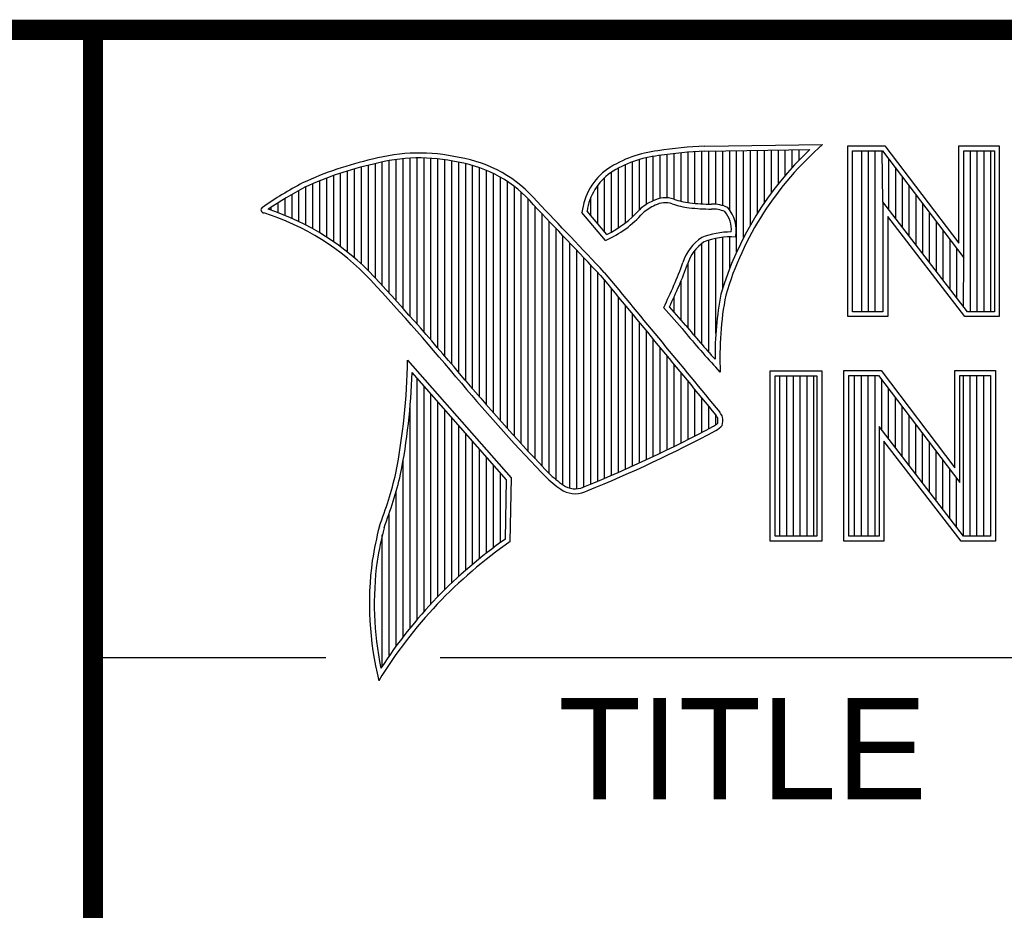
# Model space of a CAD drawing. Header units: inches. Extents: x 0 to 34, y 0 to 22.
# Tile 37 of 43: x 28.3 to 29.3, y 2.1 to 3. Entities that reach past the tile are written whole.
import ezdxf

# ---------------------------------------------------------------- set-up
doc = ezdxf.new("R2010")
doc.units = ezdxf.units.IN
doc.header["$LTSCALE"] = 1.87
doc.header["$MEASUREMENT"] = 0
doc.layers.get('0').update_dxf_attribs({"linetype": 'CONTINUOUS'})
doc.styles.add('TEXTSTYLE_2', font='txt')

msp = doc.modelspace()

# ---------------------------------------------------------------- linework, layer by layer
at = {"color": 2, "linetype": 'CONTINUOUS'}
for p, q in [((28.3793, 3.00033), (33.5093, 3.00033)), ((28.3793, 3.00033), (28.3793, 1.25033)), ((28.97474, 2.82849), (28.97474, 2.87964)), ((28.98161, 2.82803), (28.98161, 2.88003)), ((28.98439, 2.88498), (29.10087, 2.88676)), ((28.98452, 2.88016), (29.08817, 2.88174)), ((28.98847, 2.82775), (28.98847, 2.88022)), ((28.99534, 2.82759), (28.99534, 2.88032)), ((29.0022, 2.82627), (29.0022, 2.88043)), ((29.00907, 2.82196), (29.00907, 2.88053)), ((29.01593, 2.7805), (29.01593, 2.88064)), ((29.02279, 2.79469), (29.02279, 2.88074)), ((29.02966, 2.80734), (29.02966, 2.88085)), ((29.03652, 2.81879), (29.03652, 2.88095)), ((29.04339, 2.82926), (29.04339, 2.88106)), ((29.05025, 2.83892), (29.05025, 2.88116)), ((29.05711, 2.84788), (29.05711, 2.88127)), ((29.06398, 2.85624), (29.06398, 2.88137)), ((29.07084, 2.86405), (29.07084, 2.88148)), ((29.07771, 2.87139), (29.07771, 2.88158)), ((29.12563, 2.88524), (29.16244, 2.88524)), ((29.12563, 2.71662), (29.12563, 2.88524)), ((29.13051, 2.88035), (29.16002, 2.88035)), ((29.13051, 2.7215), (29.13051, 2.88035)), ((29.13948, 2.7215), (29.13948, 2.88035)), ((29.1462, 2.7215), (29.1462, 2.88035)), ((29.15291, 2.7215), (29.15291, 2.88035)), ((29.16042, 2.82993), (29.15962, 2.88035)), ((29.16002, 2.88035), (29.24023, 2.77463)), ((29.16244, 2.88524), (29.23535, 2.78914)), ((29.23535, 2.88524), (29.27538, 2.88524)), ((29.23535, 2.78914), (29.23535, 2.88524)), ((29.24023, 2.88035), (29.2705, 2.88035)), ((29.24023, 2.77463), (29.24023, 2.88035)), ((29.24687, 2.7215), (29.24687, 2.88035)), ((29.25358, 2.7215), (29.25358, 2.88035)), ((29.26029, 2.7215), (29.26029, 2.88035)), ((29.267, 2.7215), (29.267, 2.88035)), ((29.2705, 2.88035), (29.2705, 2.7215)), ((29.27538, 2.88524), (29.27538, 2.71662)), ((28.67273, 2.73985), (28.67273, 2.87083)), ((28.67959, 2.73228), (28.67959, 2.87189)), ((28.68645, 2.72465), (28.68645, 2.87266)), ((28.69332, 2.71697), (28.69332, 2.87316)), ((28.70018, 2.70922), (28.70018, 2.87339)), ((28.70705, 2.70142), (28.70705, 2.87335)), ((28.71391, 2.69355), (28.71391, 2.87303)), ((28.72077, 2.68563), (28.72077, 2.87244)), ((28.72764, 2.67764), (28.72764, 2.87158)), ((28.7345, 2.66959), (28.7345, 2.87043)), ((28.91983, 2.82233), (28.91983, 2.87186)), ((28.9267, 2.82751), (28.9267, 2.87365)), ((28.93356, 2.83107), (28.93356, 2.87497)), ((28.94042, 2.83347), (28.94042, 2.87592)), ((28.94729, 2.83398), (28.94729, 2.8769)), ((28.95415, 2.8327), (28.95415, 2.87776)), ((28.96102, 2.83056), (28.96102, 2.87851)), ((28.96788, 2.82919), (28.96788, 2.87913)), ((29.16633, 2.82225), (29.16633, 2.87204)), ((28.63154, 2.78035), (28.63154, 2.86058)), ((28.6384, 2.77466), (28.6384, 2.86262)), ((28.64527, 2.76854), (28.64527, 2.8645)), ((28.65213, 2.76195), (28.65213, 2.86622)), ((28.659, 2.75482), (28.659, 2.86787)), ((28.66586, 2.74736), (28.66586, 2.8695)), ((28.74137, 2.66148), (28.74137, 2.86903)), ((28.74823, 2.65331), (28.74823, 2.8677)), ((28.75509, 2.6452), (28.75509, 2.86595)), ((28.76196, 2.63718), (28.76196, 2.86376)), ((28.76882, 2.62925), (28.76882, 2.86112)), ((28.89924, 2.80443), (28.89924, 2.8634)), ((28.9061, 2.80937), (28.9061, 2.86678)), ((28.91297, 2.81526), (28.91297, 2.86958)), ((29.17304, 2.81352), (29.17304, 2.86319)), ((28.60408, 2.79942), (28.60408, 2.8508)), ((28.61095, 2.79515), (28.61095, 2.8535)), ((28.61781, 2.79056), (28.61781, 2.85603)), ((28.62468, 2.78564), (28.62468, 2.85839)), ((28.77569, 2.62142), (28.77569, 2.85799)), ((28.78255, 2.61368), (28.78255, 2.85432)), ((28.88551, 2.80052), (28.88551, 2.85403)), ((28.89238, 2.80029), (28.89238, 2.85939)), ((29.17975, 2.8048), (29.17975, 2.85434)), ((28.58349, 2.81051), (28.58349, 2.84124)), ((28.59036, 2.80709), (28.59036, 2.84487)), ((28.59722, 2.8034), (28.59722, 2.84793)), ((28.78941, 2.60602), (28.78941, 2.85007)), ((28.79628, 2.59845), (28.79628, 2.84514)), ((28.87865, 2.80859), (28.87865, 2.84641)), ((29.18647, 2.79607), (29.18647, 2.8455)), ((28.56976, 2.8166), (28.56976, 2.8333)), ((28.57663, 2.81368), (28.57663, 2.83737)), ((28.80314, 2.59097), (28.80314, 2.83944)), ((28.81001, 2.58357), (28.81001, 2.83281)), ((28.87178, 2.81666), (28.87178, 2.83429)), ((29.19318, 2.78735), (29.19318, 2.83665)), ((28.55604, 2.82173), (28.55604, 2.8246)), ((28.5629, 2.81928), (28.5629, 2.82905)), ((28.81687, 2.57625), (28.81687, 2.82529)), ((29.24383, 2.7215), (29.16042, 2.82993)), ((29.16042, 2.82993), (29.16042, 2.7215)), ((29.19989, 2.77862), (29.19989, 2.82781)), ((28.82373, 2.56901), (28.82373, 2.81811)), ((28.88646, 2.79196), (28.8631, 2.81941)), ((28.88775, 2.79789), (28.86815, 2.82092)), ((29.24143, 2.71662), (29.1653, 2.81558)), ((29.1653, 2.81558), (29.1653, 2.71662)), ((29.2066, 2.7699), (29.2066, 2.81896)), ((28.8306, 2.56184), (28.8306, 2.81093)), ((28.83746, 2.55564), (28.83746, 2.80372)), ((29.21331, 2.76118), (29.21331, 2.81011)), ((28.84433, 2.55048), (28.84433, 2.7965)), ((28.98847, 2.68128), (28.98847, 2.79209)), ((28.99534, 2.69984), (28.99534, 2.79388)), ((29.0022, 2.74479), (29.0022, 2.79498)), ((29.00907, 2.76422), (29.00907, 2.79541)), ((29.22002, 2.75245), (29.22002, 2.80127)), ((29.22674, 2.74373), (29.22674, 2.79242)), ((28.85119, 2.54719), (28.85119, 2.78927)), ((28.97474, 2.69704), (28.97474, 2.78234)), ((28.98161, 2.68904), (28.98161, 2.78895)), ((29.23345, 2.735), (29.23345, 2.78358)), ((28.85806, 2.54661), (28.85806, 2.78203)), ((28.86492, 2.54831), (28.86492, 2.77477)), ((29.24016, 2.72628), (29.24023, 2.77463)), ((28.87178, 2.55125), (28.87178, 2.7675)), ((28.96788, 2.70528), (28.96788, 2.76986)), ((28.87865, 2.55408), (28.87865, 2.76022)), ((28.88551, 2.55695), (28.88551, 2.75232)), ((28.89238, 2.55988), (28.89238, 2.74401)), ((28.96102, 2.71332), (28.96102, 2.75195)), ((28.89924, 2.56285), (28.89924, 2.73569)), ((28.95415, 2.72119), (28.95415, 2.73617)), ((28.9061, 2.56587), (28.9061, 2.72737)), ((28.96205, 2.70479), (28.94381, 2.7257)), ((28.96574, 2.7079), (28.94956, 2.72645)), ((28.91297, 2.56894), (28.91297, 2.71906)), ((29.1653, 2.71662), (29.12563, 2.71662)), ((29.16042, 2.7215), (29.13051, 2.7215)), ((29.27538, 2.71662), (29.24143, 2.71662)), ((29.2705, 2.7215), (29.24383, 2.7215)), ((28.91983, 2.57205), (28.91983, 2.71074)), ((28.9267, 2.57522), (28.9267, 2.70243)), ((28.93356, 2.57843), (28.93356, 2.69412)), ((28.94042, 2.58169), (28.94042, 2.68581)), ((28.94729, 2.58501), (28.94729, 2.67751)), ((28.79344, 2.55725), (28.6909, 2.67377)), ((28.95415, 2.58838), (28.95415, 2.6692)), ((28.9997, 2.66185), (28.99528, 2.6667)), ((28.78857, 2.55547), (28.6954, 2.66135)), ((28.70018, 2.41743), (28.70018, 2.65591)), ((28.96102, 2.59179), (28.96102, 2.66089)), ((29.04918, 2.66314), (29.09997, 2.66314)), ((29.04918, 2.4947), (29.04918, 2.66314)), ((29.05406, 2.65826), (29.09508, 2.65826)), ((29.05406, 2.49958), (29.05406, 2.65826)), ((29.05867, 2.49958), (29.05867, 2.65826)), ((29.06538, 2.49958), (29.06538, 2.65826)), ((29.07209, 2.49958), (29.07209, 2.65826)), ((29.0788, 2.49958), (29.0788, 2.65826)), ((29.08551, 2.49958), (29.08551, 2.65826)), ((29.09222, 2.49958), (29.09222, 2.65826)), ((29.09508, 2.65826), (29.09508, 2.49958)), ((29.09997, 2.66314), (29.09997, 2.4947)), ((29.1218, 2.66331), (29.15862, 2.66331)), ((29.1218, 2.4947), (29.1218, 2.66331)), ((29.12669, 2.65843), (29.15619, 2.65843)), ((29.12669, 2.49958), (29.12669, 2.65843)), ((29.13249, 2.49958), (29.13249, 2.65843)), ((29.1392, 2.49958), (29.1392, 2.65843)), ((29.14592, 2.49958), (29.14592, 2.65843)), ((29.15263, 2.49958), (29.15263, 2.65843)), ((29.15619, 2.65843), (29.2364, 2.55271)), ((29.15862, 2.66331), (29.23152, 2.56722)), ((29.23152, 2.66331), (29.27155, 2.66331)), ((29.23152, 2.56722), (29.23152, 2.66331)), ((29.2364, 2.65843), (29.26667, 2.65843)), ((29.2364, 2.55271), (29.2364, 2.65843)), ((29.23988, 2.49958), (29.23988, 2.65843)), ((29.24659, 2.49958), (29.24659, 2.65843)), ((29.2533, 2.49958), (29.2533, 2.65843)), ((29.26001, 2.49958), (29.26001, 2.65843)), ((29.26667, 2.65843), (29.26667, 2.49958)), ((29.27155, 2.66331), (29.27155, 2.4947)), ((28.70705, 2.42533), (28.70705, 2.64812)), ((28.96788, 2.59526), (28.96788, 2.65259)), ((29.15934, 2.60444), (29.15934, 2.65428)), ((28.71391, 2.43288), (28.71391, 2.64032)), ((28.97474, 2.59878), (28.97474, 2.64429)), ((29.16605, 2.59571), (29.16605, 2.64544)), ((29.17276, 2.58699), (29.17276, 2.63659)), ((28.69332, 2.40916), (28.69332, 2.62767)), ((28.72077, 2.44011), (28.72077, 2.63252)), ((28.98161, 2.60236), (28.98161, 2.63599)), ((28.98847, 2.60598), (28.98847, 2.62769)), ((29.17947, 2.57826), (29.17947, 2.62775)), ((28.72764, 2.44703), (28.72764, 2.62472)), ((28.7345, 2.45367), (28.7345, 2.61691)), ((28.99534, 2.60991), (28.99534, 2.61939)), ((29.18619, 2.56954), (29.18619, 2.6189)), ((28.74137, 2.46004), (28.74137, 2.60911)), ((29.24, 2.49958), (29.15659, 2.608)), ((29.15659, 2.608), (29.15659, 2.49958)), ((29.1929, 2.56081), (29.1929, 2.61005)), ((28.74823, 2.46616), (28.74823, 2.60131)), ((29.19961, 2.55209), (29.19961, 2.60121)), ((28.75509, 2.47204), (28.75509, 2.59351)), ((29.2376, 2.4947), (29.16148, 2.59365)), ((29.16148, 2.59365), (29.16148, 2.4947)), ((29.20632, 2.54336), (29.20632, 2.59236)), ((28.76196, 2.47769), (28.76196, 2.58571)), ((28.76882, 2.48313), (28.76882, 2.57791)), ((29.21303, 2.53464), (29.21303, 2.58351)), ((28.68645, 2.40048), (28.68645, 2.57455)), ((28.77569, 2.48836), (28.77569, 2.57011)), ((29.21974, 2.52592), (29.21974, 2.57467)), ((28.78255, 2.49339), (28.78255, 2.56231)), ((29.22646, 2.51719), (29.22646, 2.56582)), ((28.78749, 2.49689), (28.78857, 2.55547)), ((28.79227, 2.49433), (28.79344, 2.55725)), ((29.23317, 2.50847), (29.23317, 2.55698)), ((28.67959, 2.39134), (28.67959, 2.54426)), ((28.67273, 2.38171), (28.67273, 2.52233)), ((28.66586, 2.37153), (28.66586, 2.50101)), ((29.09997, 2.4947), (29.04918, 2.4947)), ((29.09508, 2.49958), (29.05406, 2.49958)), ((29.16148, 2.4947), (29.1218, 2.4947)), ((29.15659, 2.49958), (29.12669, 2.49958)), ((29.27155, 2.4947), (29.2376, 2.4947)), ((29.26667, 2.49958), (29.24, 2.49958)), ((28.38002, 2.38), (28.60998, 2.38)), ((28.72307, 2.38), (33.50002, 2.38))]:
    msp.add_line(p, q, dxfattribs=at)
at = {"color": 7, "linetype": 'CONTINUOUS', "const_width": 0.02}
for points in [[(25.58002, 3), (33.50002, 3)], [(28.38002, 3), (28.38002, 0.5)]]:
    msp.add_lwpolyline(points, dxfattribs=at)
at = {"color": 2, "linetype": 'CONTINUOUS'}
for centre, radius, start, end in [((28.95061, 2.76769), 0.11345, 96.30074, 123.16833), ((29.0012, 2.47495), 0.41038, 92.34774, 98.83694), ((29.0012, 2.47495), 0.40555, 92.35648, 98.85215), ((29.31031, 2.64684), 0.32331, 133.40156, 163.45729), ((29.31031, 2.64684), 0.31848, 131.11944, 163.41344), ((28.73076, 2.53863), 0.34173, 102.61616, 114.85138), ((28.7025, 2.69979), 0.17844, 77.28123, 105.0674), ((28.7025, 2.69979), 0.17362, 77.23252, 105.10138), ((28.72134, 2.74795), 0.12756, 40.23363, 80.77381), ((28.95061, 2.76769), 0.10862, 96.24482, 123.12649), ((28.73076, 2.53863), 0.3369, 102.59854, 114.8293), ((28.72134, 2.74795), 0.12273, 40.16477, 80.84234), ((28.92326, 2.81314), 0.06048, 125.03263, 174.04731), ((28.92326, 2.81314), 0.05565, 125.11271, 171.95579), ((28.77535, 2.49376), 0.40176, 117.93456, 124.56901), ((28.77535, 2.49376), 0.39693, 117.95333, 124.03672), ((28.95209, 2.78676), 0.04802, 112.91918, 132.2696), ((28.94584, 2.80696), 0.02706, 72.6167, 117.38928), ((28.97757, 2.89583), 0.06734, 249.44206, 263.13397), ((28.54895, 2.82203), 0.00299, 121.35241, 265.80295), ((28.47509, 2.58449), 0.25067, 43.16665, 71.84991), ((21.15809, -4.50741), 10.60308, 43.246588, 43.767537), ((21.15809, -4.50741), 10.60791, 43.24574, 43.766725), ((28.8427, 2.89028), 0.10279, 295.99548, 318.5906), ((28.95209, 2.78676), 0.04319, 112.6635, 131.92934), ((28.94584, 2.80696), 0.02223, 72.93864, 117.86399), ((28.97757, 2.89583), 0.07217, 249.55533, 263.16741), ((28.99508, 3.0772), 0.25436, 264.112, 269.10191), ((28.99508, 3.0772), 0.24953, 264.12125, 269.07042), ((28.99237, 2.79366), 0.03407, 64.46566, 92.25069), ((28.99237, 2.79366), 0.02924, 66.31988, 92.50203), ((28.98309, 2.80251), 0.03245, 347.11859, 42.40459), ((28.47509, 2.58449), 0.24585, 43.16665, 72.57035), ((28.8427, 2.89028), 0.10762, 293.99221, 318.44329), ((28.98309, 2.80251), 0.02763, 355.29927, 40.45), ((29.0054, 2.75735), 0.04438, 122.696, 163.50087), ((29.01016, 2.72313), 0.07712, 89.6555, 111.87276), ((29.01016, 2.72313), 0.07229, 86.37714, 111.50552), ((29.0054, 2.75735), 0.03955, 123.35042, 163.71723), ((28.54703, 2.9226), 0.44296, 333.60713, 339.84173), ((28.54703, 2.9226), 0.44778, 334.02045, 339.86208), ((26.65196, 0.90062), 2.73244, 39.91549, 42.76646), ((129.78751, 86.00252), 130.81211, 219.521915, 219.600266), ((129.78751, 86.00252), 130.80728, 219.521847, 219.600368), ((29.32725, 2.67677), 0.33272, 169.23802, 180.37507), ((29.32725, 2.67677), 0.32789, 169.28062, 182.60745), ((29.5269, 3.16399), 0.72796, 219.10944, 223.08928), ((29.5269, 3.16399), 0.72313, 219.10281, 222.59283), ((28.04161, 2.68487), 0.64938, 349.08552, 359.02075), ((28.04161, 2.68487), 0.65421, 349.0755, 357.93971), ((30.14109, 3.82486), 1.82488, 220.0426, 224.01185), ((30.14109, 3.82486), 1.82005, 220.04277, 224.00772), ((28.97141, 2.60314), 0.02894, 26.36685, 33.89706), ((28.97141, 2.60314), 0.03376, 24.6833, 34.32084), ((28.96924, 2.61449), 0.03296, 350.48075, 4.78094), ((28.38904, 3.73221), 1.27582, 291.98682, 298.2489), ((28.98052, 2.63041), 0.0253, 299.25537, 311.26656), ((28.98052, 2.63041), 0.03013, 299.17127, 314.80636), ((28.96924, 2.61449), 0.02813, 353.68959, 3.05291), ((28.38904, 3.73221), 1.28065, 291.99886, 298.25072), ((28.25986, 2.66363), 0.43155, 339.0707, 346.3663), ((28.25986, 2.66363), 0.43637, 339.10894, 346.38136), ((28.90807, 2.64237), 0.11183, 227.15939, 236.78824), ((28.90807, 2.64237), 0.11666, 227.09351, 236.92146), ((28.85639, 2.568), 0.02146, 243.48954, 298.69918), ((28.85639, 2.568), 0.02629, 242.84885, 298.05148), ((29.0668, 2.4083), 0.41635, 165.93567, 170.68559), ((29.0668, 2.4083), 0.41152, 165.97576, 170.67578), ((29.05174, 2.11882), 0.45644, 124.64296, 148.55647), ((29.05174, 2.11882), 0.46126, 124.95107, 147.09813), ((28.97282, 2.43316), 0.31972, 172.35618, 193.79577), ((28.97282, 2.43316), 0.31489, 172.36898, 191.68679)]:
    msp.add_arc(centre, radius, start, end, dxfattribs=at)
at = {"color": 7, "linetype": 'CONTINUOUS'}
msp.add_arc((26.65247, 0.90107), 2.72694, 39.91497, 42.76606, dxfattribs=at)

# ---------------------------------------------------------------- texts
at = {"color": 2, "linetype": 'CONTINUOUS', "insert": (28.8397, 2.33972), "char_height": 0.1, "width": 0.5, "attachment_point": 1, "line_spacing_factor": 0.9, "style": 'TEXTSTYLE_2'}
msp.add_mtext('TITLE', dxfattribs=at)

doc.saveas('drawing.dxf')
